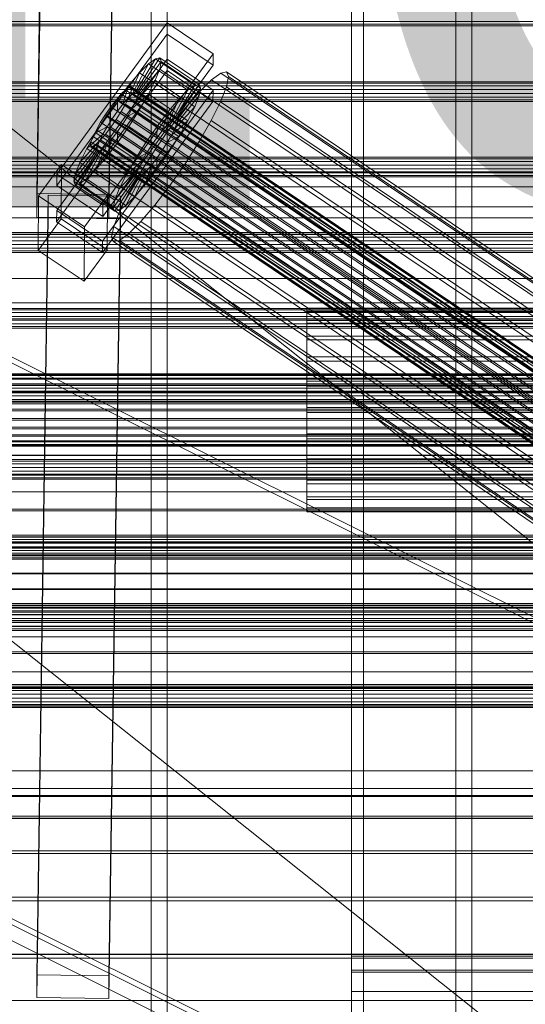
# Model space of a CAD drawing. Header units: millimetres. Extents: x -4395 to 65662, y -65530 to 6847.
# Tile 197 of 256: x -383 to -257, y -35399 to -35153. Entities that reach past the tile are written whole.
import ezdxf

# ---------------------------------------------------------------- set-up
doc = ezdxf.new("R2010")
doc.units = ezdxf.units.MM
for name, color, linetype, lineweight in [('COTAS_O', 1, 'Continuous', 0), ('frontal_briquetadora', 7, 'Continuous', 0), ('frontal_C01', 7, 'Continuous', 0), ('frontal_C02', 7, 'Continuous', 0), ('frontal_C03', 7, 'Continuous', 0), ('frontal_C04', 7, 'Continuous', 0), ('frontal_C05', 7, 'Continuous', 0), ('frontal_secador', 7, 'Continuous', 0)]:
    doc.layers.add(name, color=color, linetype=linetype, lineweight=lineweight)
doc.dimstyles.new('R19_100', dxfattribs={"dimtxt": 250, "dimasz": 150, "dimexe": 150, "dimexo": 80, "dimgap": 100, "dimtad": 1, "dimtih": 1, "dimtoh": 1, "dimdsep": 46, "dimcen": 0.09, "dimadec": 0, "dimazin": 0, "dimtfac": 1, "dimtdec": 4, "dimtofl": 0, "dimtmove": 0, "dimatfit": 3, "dimfxl": 1, "dimtolj": 1, "dimtzin": 0, "dimarcsym": 0})

# ---------------------------------------------------------------- blocks, each defined once
blk = doc.blocks.new('DIM_R33_45')
at = {"layer": 'COTAS_O'}
for p, q in [((-1850, -34800), (-1850, -35500)), ((-150, -34800), (-150, -35500)), ((-1850, -35500), (-1700, -35455)), ((-150, -35500), (-300, -35455)), ((-150, -35500), (-1850, -35500)), ((-1850, -35500), (-1700, -35545)), ((-150, -35500), (-300, -35545))]:
    blk.add_line(p, q, dxfattribs=at)
blk.add_text('1700 O', height=250, rotation=180, dxfattribs=at).set_placement((-1000, -35600))
blk = doc.blocks.new('DIM_R33_49')
at = {"layer": 'COTAS_O'}
for p, q in [((-1480, -35300), (-1330, -35255)), ((490, -35300), (340, -35255)), ((-1480, -36000), (-1480, -35300)), ((-1480, -35300), (490, -35300)), ((-1480, -35300), (-1330, -35345)), ((490, -35300), (340, -35345)), ((490, -36000), (490, -35300))]:
    blk.add_line(p, q, dxfattribs=at)
blk.add_text('1970 O', height=250, dxfattribs=at).set_placement((-495, -35200))
blk = doc.blocks.new('DIM_R33_51')
at = {"layer": 'COTAS_O'}
for p, q in [((-1400, -35300), (-1250, -35255)), ((1400, -35300), (1250, -35255)), ((-1400, -36000), (-1400, -35300)), ((-1400, -35300), (1400, -35300)), ((-1400, -35300), (-1250, -35345)), ((1400, -35300), (1250, -35345)), ((1400, -36000), (1400, -35300))]:
    blk.add_line(p, q, dxfattribs=at)
blk.add_text('2800 O', height=250, dxfattribs=at).set_placement((0, -35200))

msp = doc.modelspace()

# ---------------------------------------------------------------- linework, layer by layer
at = {"layer": 'frontal_briquetadora'}
for p, q in [((-674.804, -34950), (340, -35756.525)), ((-720.639, -35041.307), (340, -35884.261))]:
    msp.add_line(p, q, dxfattribs=at)
at = {"layer": 'frontal_C01'}
for p, q in [((-373.501, -35191.83), (-345.969, -35154.119)), ((-345.981, -35156.942), (-345.969, -35154.119)), ((-345.969, -35154.119), (-334.501, -35161.827)), ((-345.981, -35156.942), (-373.513, -35194.653)), ((-334.513, -35164.649), (-345.981, -35156.942)), ((-334.501, -35161.827), (-362.033, -35199.538)), ((-334.501, -35161.827), (-334.513, -35164.649)), ((-373.539, -35200.863), (-346.008, -35163.151)), ((-362.045, -35202.36), (-334.513, -35164.649)), ((-354.71, -35171.871), (-350.645, -35164.32)), ((-353.892, -35171.273), (-348.918, -35163.058)), ((-353.378, -35171.18), (-347.835, -35162.86)), ((-353.205, -35171.596), (-347.47, -35163.74)), ((-350.645, -35164.32), (-352.899, -35166.559)), ((-348.918, -35163.058), (-350.645, -35164.32)), ((-350.645, -35164.32), (-340.816, -35170.926)), ((-347.835, -35162.86), (-348.918, -35163.058)), ((-348.918, -35163.058), (-339.088, -35169.664)), ((-347.847, -35165.636), (-347.47, -35163.74)), ((-347.835, -35162.86), (-338.005, -35169.467)), ((-347.47, -35163.74), (-347.835, -35162.86)), ((-347.47, -35163.74), (-337.64, -35170.346)), ((-346.02, -35165.974), (-346.008, -35163.151)), ((-346.008, -35163.151), (-334.539, -35170.859)), ((-346.02, -35165.974), (-373.551, -35203.685)), ((-355.777, -35172.932), (-352.899, -35166.559)), ((-352.899, -35166.559), (-355.525, -35169.623)), ((-353.384, -35172.495), (-347.847, -35165.636)), ((-352.899, -35166.559), (-343.069, -35173.165)), ((-348.941, -35168.421), (-347.847, -35165.636)), ((-347.847, -35165.636), (-338.017, -35172.243)), ((-334.551, -35173.681), (-346.02, -35165.974)), ((-332.629, -35166.609), (-334.938, -35168.295)), ((-331.181, -35166.344), (-332.629, -35166.609)), ((-332.629, -35166.609), (-148.32, -35290.478)), ((-330.692, -35167.52), (-331.181, -35166.344)), ((-331.181, -35166.344), (-146.872, -35290.214)), ((-355.525, -35169.623), (-358.345, -35173.304)), ((-357.021, -35174.383), (-355.525, -35169.623)), ((-355.525, -35169.623), (-345.695, -35176.23)), ((-353.902, -35173.814), (-348.941, -35168.421)), ((-350.678, -35171.904), (-348.941, -35168.421)), ((-348.941, -35168.421), (-339.111, -35175.027)), ((-339.088, -35169.664), (-344.062, -35177.88)), ((-338.005, -35169.467), (-343.549, -35177.786)), ((-340.816, -35170.926), (-339.088, -35169.664)), ((-339.088, -35169.664), (-338.005, -35169.467)), ((-338.005, -35169.467), (-337.64, -35170.346)), ((-334.938, -35168.295), (-337.95, -35171.289)), ((-334.938, -35168.295), (-150.629, -35292.165)), ((-331.197, -35170.055), (-330.692, -35167.52)), ((-330.692, -35167.52), (-146.383, -35291.389)), ((-334.539, -35170.859), (-362.071, -35208.57)), ((-357.415, -35171.831), (-358.659, -35173.282)), ((-356.348, -35170.77), (-357.415, -35171.831)), ((-357.415, -35171.831), (-143.617, -35315.519)), ((-355.53, -35170.172), (-356.348, -35170.77)), ((-356.348, -35170.77), (-142.549, -35314.458)), ((-355.777, -35172.932), (-354.71, -35171.871)), ((-355.541, -35172.713), (-355.022, -35171.393)), ((-355.017, -35170.079), (-355.53, -35170.172)), ((-355.53, -35170.172), (-141.731, -35313.861)), ((-355.022, -35171.393), (-354.844, -35170.495)), ((-355.022, -35171.393), (-141.224, -35315.082)), ((-354.844, -35170.495), (-355.017, -35170.079)), ((-355.017, -35170.079), (-141.218, -35313.767)), ((-354.844, -35170.495), (-141.045, -35314.183)), ((-354.725, -35175.463), (-350.678, -35171.904)), ((-354.71, -35171.871), (-353.892, -35171.273)), ((-344.88, -35178.477), (-354.71, -35171.871)), ((-353.892, -35171.273), (-353.378, -35171.18)), ((-344.062, -35177.88), (-353.892, -35171.273)), ((-353.205, -35171.596), (-353.384, -35172.495)), ((-343.549, -35177.786), (-353.378, -35171.18)), ((-353.378, -35171.18), (-353.205, -35171.596)), ((-343.376, -35178.203), (-353.205, -35171.596)), ((-352.938, -35175.848), (-350.678, -35171.904)), ((-350.678, -35171.904), (-340.848, -35178.51)), ((-340.816, -35170.926), (-344.88, -35178.477)), ((-338.017, -35172.243), (-343.554, -35179.101)), ((-337.64, -35170.346), (-343.376, -35178.203)), ((-343.069, -35173.165), (-340.816, -35170.926)), ((-337.95, -35171.289), (-341.461, -35175.386)), ((-338.017, -35172.243), (-339.111, -35175.027)), ((-337.64, -35170.346), (-338.017, -35172.243)), ((-337.95, -35171.289), (-153.641, -35295.158)), ((-334.539, -35170.859), (-334.551, -35173.681)), ((-332.659, -35173.778), (-331.197, -35170.055)), ((-331.197, -35170.055), (-146.887, -35293.925)), ((-362.083, -35211.393), (-334.551, -35173.681)), ((-358.345, -35173.304), (-361.166, -35177.35)), ((-358.659, -35173.282), (-359.995, -35175.026)), ((-358.659, -35173.282), (-144.861, -35316.971)), ((-358.345, -35173.304), (-358.357, -35176.127)), ((-358.357, -35176.127), (-357.021, -35174.383)), ((-348.515, -35179.911), (-358.345, -35173.304)), ((-357.434, -35176.23), (-356.363, -35174.362)), ((-357.021, -35174.383), (-355.777, -35172.932)), ((-347.191, -35180.99), (-357.021, -35174.383)), ((-356.363, -35174.362), (-355.541, -35172.713)), ((-356.363, -35174.362), (-142.565, -35318.051)), ((-345.947, -35179.538), (-355.777, -35172.932)), ((-355.541, -35172.713), (-141.742, -35316.401)), ((-353.902, -35173.814), (-354.725, -35175.463)), ((-353.384, -35172.495), (-353.902, -35173.814)), ((-344.073, -35180.42), (-353.902, -35173.814)), ((-343.554, -35179.101), (-353.384, -35172.495)), ((-343.069, -35173.165), (-345.947, -35179.538)), ((-345.695, -35176.23), (-343.069, -35173.165)), ((-334.981, -35178.434), (-332.659, -35173.778)), ((-332.659, -35173.778), (-148.35, -35297.647)), ((-361.332, -35176.942), (-362.578, -35178.901)), ((-359.995, -35175.026), (-361.332, -35176.942)), ((-361.332, -35176.942), (-147.533, -35320.631)), ((-146.196, -35318.714), (-359.995, -35175.026)), ((-359.693, -35178.043), (-358.357, -35176.127)), ((-358.68, -35178.19), (-357.434, -35176.23)), ((-358.357, -35176.127), (-348.527, -35182.733)), ((-357.434, -35176.23), (-143.635, -35319.919)), ((-354.725, -35175.463), (-355.796, -35177.332)), ((-355.796, -35177.332), (-352.938, -35175.848)), ((-355.569, -35179.984), (-352.938, -35175.848)), ((-344.895, -35182.07), (-354.725, -35175.463)), ((-352.938, -35175.848), (-343.108, -35182.454)), ((-348.515, -35179.911), (-345.695, -35176.23)), ((-345.695, -35176.23), (-347.191, -35180.99)), ((-341.461, -35175.386), (-345.231, -35180.306)), ((-339.111, -35175.027), (-344.073, -35180.42)), ((-341.461, -35175.386), (-157.152, -35299.255)), ((-339.111, -35175.027), (-340.848, -35178.51)), ((-361.166, -35177.35), (-363.797, -35181.486)), ((-362.578, -35178.901), (-363.648, -35180.77)), ((-362.578, -35178.901), (-148.779, -35322.59)), ((-359.693, -35178.043), (-361.166, -35177.35)), ((-361.166, -35177.35), (-351.336, -35183.957)), ((-360.939, -35180.003), (-359.693, -35178.043)), ((-360.017, -35180.106), (-358.68, -35178.19)), ((-349.863, -35184.65), (-359.693, -35178.043)), ((-358.68, -35178.19), (-144.881, -35321.878)), ((-357.042, -35179.291), (-358.378, -35181.207)), ((-355.796, -35177.332), (-357.042, -35179.291)), ((-357.042, -35179.291), (-355.569, -35179.984)), ((-347.212, -35185.897), (-357.042, -35179.291)), ((-345.966, -35183.938), (-355.796, -35177.332)), ((-345.947, -35179.538), (-347.191, -35180.99)), ((-344.88, -35178.477), (-345.947, -35179.538)), ((-340.848, -35178.51), (-344.895, -35182.07)), ((-344.062, -35177.88), (-344.88, -35178.477)), ((-344.073, -35180.42), (-343.554, -35179.101)), ((-343.549, -35177.786), (-344.062, -35177.88)), ((-343.554, -35179.101), (-343.376, -35178.203)), ((-343.376, -35178.203), (-343.549, -35177.786)), ((-340.848, -35178.51), (-343.108, -35182.454)), ((-338.003, -35183.706), (-334.981, -35178.434)), ((-334.981, -35178.434), (-150.672, -35302.303)), ((-363.797, -35181.486), (-366.057, -35185.43)), ((-362.01, -35181.871), (-366.057, -35185.43)), ((-363.648, -35180.77), (-364.471, -35182.419)), ((-360.939, -35180.003), (-363.797, -35181.486)), ((-363.797, -35181.486), (-353.967, -35188.093)), ((-363.648, -35180.77), (-149.85, -35324.458)), ((-362.833, -35183.52), (-362.01, -35181.871)), ((-362.596, -35183.301), (-361.352, -35181.85)), ((-362.01, -35181.871), (-360.939, -35180.003)), ((-352.18, -35188.477), (-362.01, -35181.871)), ((-361.352, -35181.85), (-360.017, -35180.106)), ((-361.352, -35181.85), (-147.554, -35325.538)), ((-351.109, -35186.609), (-360.939, -35180.003)), ((-360.017, -35180.106), (-146.218, -35323.795)), ((-358.378, -35181.207), (-359.714, -35182.951)), ((-358.39, -35184.03), (-355.569, -35179.984)), ((-358.378, -35181.207), (-358.39, -35184.03)), ((-348.548, -35187.814), (-358.378, -35181.207)), ((-355.569, -35179.984), (-345.739, -35186.59)), ((-351.336, -35183.957), (-348.515, -35179.911)), ((-345.231, -35180.306), (-349.002, -35185.715)), ((-348.527, -35182.733), (-348.515, -35179.911)), ((-347.191, -35180.99), (-348.527, -35182.733)), ((-345.966, -35183.938), (-344.895, -35182.07)), ((-160.922, -35304.176), (-345.231, -35180.306)), ((-344.895, -35182.07), (-344.073, -35180.42)), ((-362.833, -35183.52), (-367.794, -35188.913)), ((-364.989, -35183.738), (-365.168, -35184.637)), ((-364.471, -35182.419), (-364.989, -35183.738)), ((-364.989, -35183.738), (-151.191, -35327.427)), ((-364.482, -35184.96), (-363.664, -35184.362)), ((-364.471, -35182.419), (-150.672, -35326.108)), ((-360.958, -35184.402), (-363.836, -35190.775)), ((-363.664, -35184.362), (-362.596, -35183.301)), ((-363.664, -35184.362), (-149.865, -35328.05)), ((-363.351, -35184.839), (-362.833, -35183.52)), ((-353.003, -35190.127), (-362.833, -35183.52)), ((-362.596, -35183.301), (-148.798, -35326.99)), ((-360.958, -35184.402), (-362.025, -35185.463)), ((-359.714, -35182.951), (-361.21, -35187.711)), ((-361.21, -35187.711), (-358.39, -35184.03)), ((-359.714, -35182.951), (-360.958, -35184.402)), ((-351.128, -35191.009), (-360.958, -35184.402)), ((-349.884, -35189.557), (-359.714, -35182.951)), ((-358.39, -35184.03), (-348.56, -35190.636)), ((-353.967, -35188.093), (-351.336, -35183.957)), ((-351.336, -35183.957), (-349.863, -35184.65)), ((-348.527, -35182.733), (-349.863, -35184.65)), ((-347.212, -35185.897), (-345.966, -35183.938)), ((-343.108, -35182.454), (-345.966, -35183.938)), ((-343.108, -35182.454), (-345.739, -35186.59)), ((-341.52, -35189.236), (-338.003, -35183.706)), ((-338.003, -35183.706), (-153.694, -35307.576)), ((-363.53, -35185.738), (-369.265, -35193.594)), ((-363.357, -35186.154), (-368.9, -35194.474)), ((-363.351, -35184.839), (-368.888, -35191.698)), ((-362.843, -35186.061), (-367.817, -35194.276)), ((-366.057, -35185.43), (-367.794, -35188.913)), ((-362.025, -35185.463), (-366.09, -35193.014)), ((-366.057, -35185.43), (-356.228, -35192.037)), ((-365.168, -35184.637), (-364.995, -35185.053)), ((-365.168, -35184.637), (-151.369, -35328.325)), ((-364.995, -35185.053), (-364.482, -35184.96)), ((-364.995, -35185.053), (-151.196, -35328.742)), ((-364.482, -35184.96), (-150.683, -35328.648)), ((-363.53, -35185.738), (-363.351, -35184.839)), ((-363.357, -35186.154), (-363.53, -35185.738)), ((-353.7, -35192.344), (-363.53, -35185.738)), ((-362.843, -35186.061), (-363.357, -35186.154)), ((-353.527, -35192.761), (-363.357, -35186.154)), ((-353.521, -35191.446), (-363.351, -35184.839)), ((-362.025, -35185.463), (-362.843, -35186.061)), ((-353.014, -35192.667), (-362.843, -35186.061)), ((-352.196, -35192.069), (-362.025, -35185.463)), ((-353.967, -35188.093), (-351.109, -35186.609)), ((-349.002, -35185.715), (-352.519, -35191.245)), ((-351.109, -35186.609), (-352.18, -35188.477)), ((-349.863, -35184.65), (-351.109, -35186.609)), ((-349.002, -35185.715), (-164.693, -35309.585)), ((-345.739, -35186.59), (-348.56, -35190.636)), ((-348.548, -35187.814), (-347.212, -35185.897)), ((-345.739, -35186.59), (-347.212, -35185.897)), ((-378.086, -35197.269), (-372.35, -35189.412)), ((-372.408, -35202.961), (-372.35, -35189.412)), ((-372.35, -35189.412), (-360.882, -35197.12)), ((-367.794, -35188.913), (-368.888, -35191.698)), ((-367.794, -35188.913), (-357.964, -35195.519)), ((-363.836, -35190.775), (-361.21, -35187.711)), ((-361.21, -35187.711), (-351.38, -35194.317)), ((-356.228, -35192.037), (-353.967, -35188.093)), ((-356.228, -35192.037), (-352.18, -35188.477)), ((-352.18, -35188.477), (-353.003, -35190.127)), ((-349.884, -35189.557), (-348.548, -35187.814)), ((-348.56, -35190.636), (-348.548, -35187.814)), ((-345.291, -35194.645), (-341.52, -35189.236)), ((-341.52, -35189.236), (-157.211, -35313.105)), ((-373.501, -35191.83), (-373.513, -35194.653)), ((-362.033, -35199.538), (-373.501, -35191.83)), ((-368.888, -35191.698), (-369.265, -35193.594)), ((-368.888, -35191.698), (-359.058, -35198.304)), ((-366.09, -35193.014), (-363.836, -35190.775)), ((-363.836, -35190.775), (-354.006, -35197.381)), ((-359.058, -35198.304), (-353.521, -35191.446)), ((-357.964, -35195.519), (-353.003, -35190.127)), ((-352.519, -35191.245), (-355.541, -35196.517)), ((-354.006, -35197.381), (-351.128, -35191.009)), ((-353.521, -35191.446), (-353.7, -35192.344)), ((-353.003, -35190.127), (-353.521, -35191.446)), ((-352.519, -35191.245), (-168.21, -35315.114)), ((-352.196, -35192.069), (-351.128, -35191.009)), ((-351.38, -35194.317), (-349.884, -35189.557)), ((-348.56, -35190.636), (-351.38, -35194.317)), ((-351.128, -35191.009), (-349.884, -35189.557)), ((-369.265, -35193.594), (-368.9, -35194.474)), ((-369.265, -35193.594), (-359.436, -35200.201)), ((-368.9, -35194.474), (-367.817, -35194.276)), ((-367.817, -35194.276), (-366.09, -35193.014)), ((-367.817, -35194.276), (-357.987, -35200.882)), ((-366.09, -35193.014), (-356.26, -35199.621)), ((-359.436, -35200.201), (-353.7, -35192.344)), ((-359.07, -35201.08), (-353.527, -35192.761)), ((-357.987, -35200.882), (-353.014, -35192.667)), ((-357.964, -35195.519), (-356.228, -35192.037)), ((-356.26, -35199.621), (-352.196, -35192.069)), ((-351.38, -35194.317), (-354.006, -35197.381)), ((-353.7, -35192.344), (-353.527, -35192.761)), ((-353.527, -35192.761), (-353.014, -35192.667)), ((-353.014, -35192.667), (-352.196, -35192.069)), ((-373.513, -35194.653), (-362.045, -35202.36)), ((-368.9, -35194.474), (-359.07, -35201.08)), ((-359.058, -35198.304), (-357.964, -35195.519)), ((-355.541, -35196.517), (-357.863, -35201.173)), ((-355.541, -35196.517), (-171.232, -35320.386)), ((-349.061, -35199.565), (-345.291, -35194.645)), ((-345.291, -35194.645), (-160.982, -35318.514)), ((-378.512, -35391.471), (-375.644, -35197.095)), ((-378.086, -35197.269), (-378.143, -35210.817)), ((-366.618, -35204.976), (-378.086, -35197.269)), ((-375.644, -35202.741), (-375.644, -35197.095)), ((-375.644, -35197.095), (-357.646, -35197.34)), ((-360.882, -35197.12), (-366.618, -35204.976)), ((-360.882, -35197.12), (-360.939, -35210.668)), ((-357.646, -35197.34), (-360.514, -35391.715)), ((-359.436, -35200.201), (-359.058, -35198.304)), ((-357.646, -35197.34), (-357.646, -35202.985)), ((-354.006, -35197.381), (-356.26, -35199.621)), ((-373.539, -35200.863), (-373.551, -35203.685)), ((-362.071, -35208.57), (-373.539, -35200.863)), ((-362.045, -35202.36), (-362.033, -35199.538)), ((-359.07, -35201.08), (-359.436, -35200.201)), ((-357.863, -35201.173), (-359.326, -35204.896)), ((-357.987, -35200.882), (-359.07, -35201.08)), ((-356.26, -35199.621), (-357.987, -35200.882)), ((-357.863, -35201.173), (-173.554, -35325.042)), ((-352.572, -35203.662), (-349.061, -35199.565)), ((-349.061, -35199.565), (-164.752, -35323.435)), ((-378.512, -35397.116), (-375.644, -35202.741)), ((-372.408, -35202.961), (-378.143, -35210.817)), ((-357.646, -35202.985), (-375.644, -35202.741)), ((-373.551, -35203.685), (-362.083, -35211.393)), ((-360.939, -35210.668), (-372.408, -35202.961)), ((-360.514, -35397.361), (-357.646, -35202.985)), ((-355.584, -35206.656), (-352.572, -35203.662)), ((-352.572, -35203.662), (-168.263, -35327.531)), ((-366.675, -35218.525), (-366.618, -35204.976)), ((-359.326, -35204.896), (-359.83, -35207.431)), ((-359.326, -35204.896), (-175.016, -35328.765)), ((-357.893, -35208.342), (-355.584, -35206.656)), ((-355.584, -35206.656), (-171.275, -35330.525)), ((-362.083, -35211.393), (-362.071, -35208.57)), ((-359.83, -35207.431), (-359.341, -35208.607)), ((-359.83, -35207.431), (-175.521, -35331.3)), ((-359.341, -35208.607), (-357.893, -35208.342)), ((-359.341, -35208.607), (-175.032, -35332.476)), ((-357.893, -35208.342), (-173.584, -35332.211)), ((-378.143, -35210.817), (-366.675, -35218.525)), ((-366.675, -35218.525), (-360.939, -35210.668)), ((-550, -35223.875), (550, -35223.875)), ((-311.15, -35226.26), (-311.15, -35225.234)), ((-311.15, -35225.234), (-311.15, -35225.939)), ((-311.15, -35225.234), (311.15, -35225.234)), ((-311.15, -35225.939), (-311.15, -35228.327)), ((-311.15, -35225.939), (311.15, -35225.939)), ((-311.15, -35228.945), (-311.15, -35226.26)), ((-311.15, -35226.26), (311.15, -35226.26)), ((-550, -35227.875), (550, -35227.875)), ((-311.15, -35228.327), (-311.15, -35232.234)), ((-311.15, -35228.327), (311.15, -35228.327)), ((-311.15, -35233.109), (-311.15, -35228.945)), ((-311.15, -35228.945), (311.15, -35228.945)), ((-311.15, -35232.234), (-311.15, -35237.395)), ((-311.15, -35232.234), (311.15, -35232.234)), ((-311.15, -35238.466), (-311.15, -35233.109)), ((-311.15, -35233.109), (311.15, -35233.109)), ((-311.15, -35237.395), (-311.15, -35243.458)), ((-311.15, -35237.395), (311.15, -35237.395)), ((-311.15, -35244.652), (-311.15, -35238.466)), ((-311.15, -35238.466), (311.15, -35238.466)), ((-440, -35241.629), (440, -35241.629)), ((-440, -35241.879), (440, -35241.879)), ((-440, -35241.993), (440, -35241.993)), ((-440, -35242.725), (440, -35242.725)), ((-440, -35242.944), (440, -35242.944)), ((-311.15, -35243.458), (-311.15, -35250.008)), ((311.15, -35243.458), (-311.15, -35243.458)), ((-440, -35244.11), (440, -35244.11)), ((-440, -35244.42), (440, -35244.42)), ((-311.15, -35251.245), (-311.15, -35244.652)), ((-311.15, -35244.652), (311.15, -35244.652)), ((-440, -35245.938), (440, -35245.938)), ((-440, -35246.318), (440, -35246.318)), ((440, -35248.086), (-440, -35248.086)), ((-440, -35248.51), (440, -35248.51)), ((-440, -35250.408), (440, -35250.408)), ((-311.15, -35250.008), (-311.15, -35256.602)), ((-311.15, -35250.008), (311.15, -35250.008)), ((-440, -35250.846), (440, -35250.846)), ((-440, -35252.744), (440, -35252.744)), ((-440, -35253.167), (440, -35253.167)), ((-311.15, -35257.796), (-311.15, -35251.245)), ((-311.15, -35251.245), (311.15, -35251.245)), ((-440, -35254.936), (440, -35254.936)), ((-440, -35255.315), (440, -35255.315)), ((-440, -35256.834), (440, -35256.834)), ((-440, -35257.144), (440, -35257.144)), ((-311.15, -35256.602), (-311.15, -35262.788)), ((-311.15, -35256.602), (311.15, -35256.602)), ((-311.15, -35263.858), (-311.15, -35257.796)), ((-311.15, -35257.796), (311.15, -35257.796)), ((-440, -35258.309), (440, -35258.309)), ((-440, -35258.528), (440, -35258.528)), ((-440, -35259.261), (440, -35259.261)), ((-440, -35259.374), (440, -35259.374)), ((-440, -35259.624), (440, -35259.624)), ((-311.15, -35262.788), (-311.15, -35268.145)), ((-311.15, -35262.788), (311.15, -35262.788)), ((-311.15, -35269.019), (-311.15, -35263.858)), ((-311.15, -35263.858), (311.15, -35263.858)), ((-311.15, -35268.145), (-311.15, -35272.308)), ((-311.15, -35268.145), (311.15, -35268.145)), ((-311.15, -35272.926), (-311.15, -35269.019)), ((-311.15, -35269.019), (311.15, -35269.019)), ((-450, -35271.033), (450, -35271.033)), ((-311.15, -35272.308), (-311.15, -35274.994)), ((-311.15, -35272.308), (311.15, -35272.308)), ((-311.15, -35275.314), (-311.15, -35272.926)), ((-311.15, -35272.926), (311.15, -35272.926)), ((-311.15, -35274.994), (-311.15, -35276.019)), ((-311.15, -35274.994), (311.15, -35274.994)), ((-311.15, -35276.019), (-311.15, -35275.314)), ((-311.15, -35275.314), (311.15, -35275.314)), ((-311.15, -35276.019), (311.15, -35276.019)), ((450, -35282.323), (-450, -35282.323)), ((450, -35304.61), (-450, -35304.61)), ((-450, -35315.9), (450, -35315.9)), ((-425, -35386.353), (425, -35386.353)), ((-360.514, -35391.715), (-378.512, -35391.471)), ((-378.512, -35391.471), (-378.512, -35397.116)), ((-360.514, -35397.361), (-360.514, -35391.715)), ((425, -35397.865), (-425, -35397.865)), ((-378.512, -35397.116), (-360.514, -35397.361))]:
    msp.add_line(p, q, dxfattribs=at)
at = {"layer": 'frontal_C02'}
for p, q in [((-378.512, -35196.616), (-375.644, -35003.211)), ((-357.646, -35003.454), (-360.514, -35196.859)), ((-378.512, -35202.577), (-375.644, -35009.172)), ((-360.514, -35202.821), (-357.646, -35009.416)), ((-425, -35191.263), (425, -35191.263)), ((-360.514, -35196.859), (-378.512, -35196.616)), ((-378.512, -35196.616), (-378.512, -35202.577)), ((-360.514, -35202.821), (-360.514, -35196.859)), ((425, -35202.717), (-425, -35202.717)), ((-378.512, -35202.577), (-360.514, -35202.821)), ((425, -35206.404), (-425, -35206.404)), ((-425, -35217.858), (425, -35217.858)), ((-450, -35307.157), (450, -35307.157)), ((450, -35319.079), (-450, -35319.079)), ((450, -35340.567), (-450, -35340.567)), ((-450, -35352.489), (450, -35352.489)), ((-300, -35412.599), (-300, -35386.799)), ((-300, -35386.799), (-300, -35390.743)), ((-300, -35386.799), (300, -35386.799)), ((-300, -35395.596), (-300, -35390.233)), ((-300, -35390.233), (-300, -35415.574)), ((300, -35390.233), (-300, -35390.233)), ((-300, -35390.743), (-300, -35416.016)), ((300, -35390.743), (-300, -35390.743)), ((-300, -35420.221), (-300, -35395.596)), ((-300, -35395.596), (300, -35395.596))]:
    msp.add_line(p, q, dxfattribs=at)
at = {"layer": 'frontal_C03'}
for p, q in [((1270, -35153.784), (-1230, -35153.784)), ((1270, -35154.45), (-1230, -35154.45)), ((1270, -35154.836), (-1230, -35154.836)), ((1270, -35168.767), (-1230, -35168.767)), ((1270, -35169.153), (-1230, -35169.153)), ((1270, -35169.819), (-1230, -35169.819)), ((-1230, -35170.751), (1270, -35170.751)), ((1270, -35171.693), (-1230, -35171.693)), ((1270, -35172.625), (-1230, -35172.625)), ((1270, -35173.291), (-1230, -35173.291)), ((1270, -35173.677), (-1230, -35173.677)), ((1270, -35187.608), (-1230, -35187.608)), ((1270, -35187.994), (-1230, -35187.994)), ((1270, -35188.66), (-1230, -35188.66)), ((-1230, -35189.592), (1270, -35189.592)), ((1270, -35190.534), (-1230, -35190.534)), ((1270, -35191.466), (-1230, -35191.466)), ((1270, -35192.132), (-1230, -35192.132)), ((1270, -35192.518), (-1230, -35192.518)), ((1270, -35206.449), (-1230, -35206.449)), ((1270, -35206.835), (-1230, -35206.835)), ((1270, -35207.501), (-1230, -35207.501)), ((-1230, -35208.433), (1270, -35208.433)), ((1270, -35209.375), (-1230, -35209.375)), ((1270, -35210.307), (-1230, -35210.307)), ((1270, -35210.973), (-1230, -35210.973)), ((1270, -35211.359), (-1230, -35211.359)), ((1270, -35225.29), (-1230, -35225.29)), ((1270, -35225.676), (-1230, -35225.676)), ((1270, -35226.342), (-1230, -35226.342)), ((-1230, -35227.274), (1270, -35227.274)), ((1270, -35228.216), (-1230, -35228.216)), ((1270, -35229.148), (-1230, -35229.148)), ((1270, -35229.814), (-1230, -35229.814)), ((1270, -35230.2), (-1230, -35230.2)), ((1270, -35244.131), (-1230, -35244.131)), ((1270, -35244.517), (-1230, -35244.517)), ((1270, -35245.183), (-1230, -35245.183)), ((-1230, -35246.115), (1270, -35246.115)), ((1270, -35247.057), (-1230, -35247.057)), ((1270, -35247.989), (-1230, -35247.989)), ((1270, -35248.655), (-1230, -35248.655)), ((1270, -35249.041), (-1230, -35249.041)), ((1270, -35261.899), (-1230, -35261.899)), ((1270, -35261.984), (-1230, -35261.984)), ((1270, -35262.972), (-1230, -35262.972)), ((1270, -35263.358), (-1230, -35263.358)), ((1270, -35264.024), (-1230, -35264.024)), ((-1230, -35264.956), (1270, -35264.956)), ((1270, -35265.898), (-1230, -35265.898)), ((1270, -35266.599), (-1230, -35266.599)), ((1270, -35266.83), (-1230, -35266.83)), ((1270, -35266.841), (-1230, -35266.841)), ((1270, -35267.496), (-1230, -35267.496)), ((1270, -35267.882), (-1230, -35267.882)), ((1270, -35275.367), (-1230, -35275.367)), ((1270, -35275.729), (-1230, -35275.729)), ((1270, -35281.813), (-1230, -35281.813)), ((1270, -35282.199), (-1230, -35282.199)), ((1516, -35283.505), (-1476, -35283.505)), ((1516, -35283.532), (-1476, -35283.532)), ((1516, -35284.974), (-1476, -35284.974)), ((1516, -35285.049), (-1476, -35285.049)), ((1270, -35282.865), (-1230, -35282.865)), ((-1230, -35283.797), (1270, -35283.797)), ((1270, -35284.739), (-1230, -35284.739)), ((1270, -35285.671), (-1230, -35285.671)), ((1270, -35286.337), (-1230, -35286.337)), ((1270, -35286.723), (-1230, -35286.723)), ((1270, -35286.87), (-1230, -35286.87)), ((-1230, -35287.297), (1270, -35287.297)), ((1516, -35287.714), (-1476, -35287.714)), ((1516, -35287.827), (-1476, -35287.827)), ((1516, -35291.308), (-1476, -35291.308)), ((-1476, -35291.442), (1516, -35291.442)), ((1516, -35295.21), (-1476, -35295.21)), ((1516, -35295.344), (-1476, -35295.344)), ((1516, -35298.825), (-1476, -35298.825)), ((1516, -35298.938), (-1476, -35298.938)), ((1270, -35299.355), (-1230, -35299.355)), ((1270, -35299.782), (-1230, -35299.782)), ((1516, -35301.603), (-1476, -35301.603)), ((1516, -35301.678), (-1476, -35301.678)), ((1270, -35300.654), (-1230, -35300.654)), ((1270, -35301.04), (-1230, -35301.04)), ((1270, -35301.706), (-1230, -35301.706)), ((1516, -35303.12), (-1476, -35303.12)), ((1516, -35303.147), (-1476, -35303.147)), ((-1230, -35302.638), (1270, -35302.638)), ((1270, -35303.58), (-1230, -35303.58)), ((1270, -35304.512), (-1230, -35304.512)), ((1270, -35305.178), (-1230, -35305.178)), ((1270, -35305.564), (-1230, -35305.564)), ((1270, -35310.923), (-1230, -35310.923)), ((1270, -35311.285), (-1230, -35311.285)), ((1270, -35319.495), (-1230, -35319.495)), ((1270, -35319.811), (-1230, -35319.811)), ((1270, -35319.881), (-1230, -35319.881)), ((1270, -35320.053), (-1230, -35320.053)), ((1270, -35320.547), (-1230, -35320.547)), ((-1230, -35321.479), (1270, -35321.479)), ((1270, -35322.421), (-1230, -35322.421)), ((1270, -35323.353), (-1230, -35323.353)), ((1270, -35324.019), (-1230, -35324.019)), ((1270, -35324.405), (-1230, -35324.405)), ((1270, -35324.668), (-1230, -35324.668)), ((1270, -35324.753), (-1230, -35324.753)), ((1270, -35345.002), (-1230, -35345.002)), ((1270, -35346.683), (-1230, -35346.683)), ((1270, -35346.933), (-1230, -35346.933)), ((1270, -35351.912), (-1230, -35351.912)), ((1270, -35352.402), (-1230, -35352.402)), ((1270, -35360.488), (-1230, -35360.488)), ((1270, -35361.199), (-1230, -35361.199)), ((1270, -35372.081), (-1230, -35372.081)), ((1270, -35372.986), (-1230, -35372.986)), ((1270, -35386.246), (-1230, -35386.246)), ((1270, -35387.31), (-1230, -35387.31))]:
    msp.add_line(p, q, dxfattribs=at)
at = {"layer": 'frontal_C04'}
for p, q in [((-350, -35988), (-350, -34765.256)), ((-346, -35988), (-346, -34765.256)), ((-274, -34765.256), (-274, -35988)), ((-270, -35988), (-270, -34765.256))]:
    msp.add_line(p, q, dxfattribs=at)
at = {"layer": 'frontal_C05'}
for p, q in [((-300, -35988), (-300, -34852)), ((-297, -35988), (-297, -34852))]:
    msp.add_line(p, q, dxfattribs=at)
at = {"layer": 'frontal_secador'}
for p, q in [((-200, -35331), (-1245, -34810)), ((-1242, -34810), (-197, -35331)), ((-1245, -34950), (-200, -35471)), ((-197, -35471), (-1242, -34950)), ((-200, -35475), (-1245, -34954)), ((-1250, -35195), (1250, -35195)), ((-1250, -35200), (1250, -35200))]:
    msp.add_line(p, q, dxfattribs=at)

# ---------------------------------------------------------------- dimensions: what is measured, and where the dimension line sits
at = {"layer": 'COTAS_O'}
for p1, p2, picture, middle in [((-150, -34800), (-1850, -34800), 'DIM_R33_45', (-1000, -35500)), ((-1480, -36000), (490, -36000), 'DIM_R33_49', (-495, -35300)), ((-1400, -36000), (1400, -36000), 'DIM_R33_51', (0, -35300))]:
    dim = msp.add_aligned_dim(p1=p1, p2=p2, distance=700, text='<> O', dimstyle='R19_100', dxfattribs=at)
    dim.commit()
    dim.dimension.update_dxf_attribs({"geometry": picture, "text_midpoint": middle})

doc.saveas('drawing.dxf')
